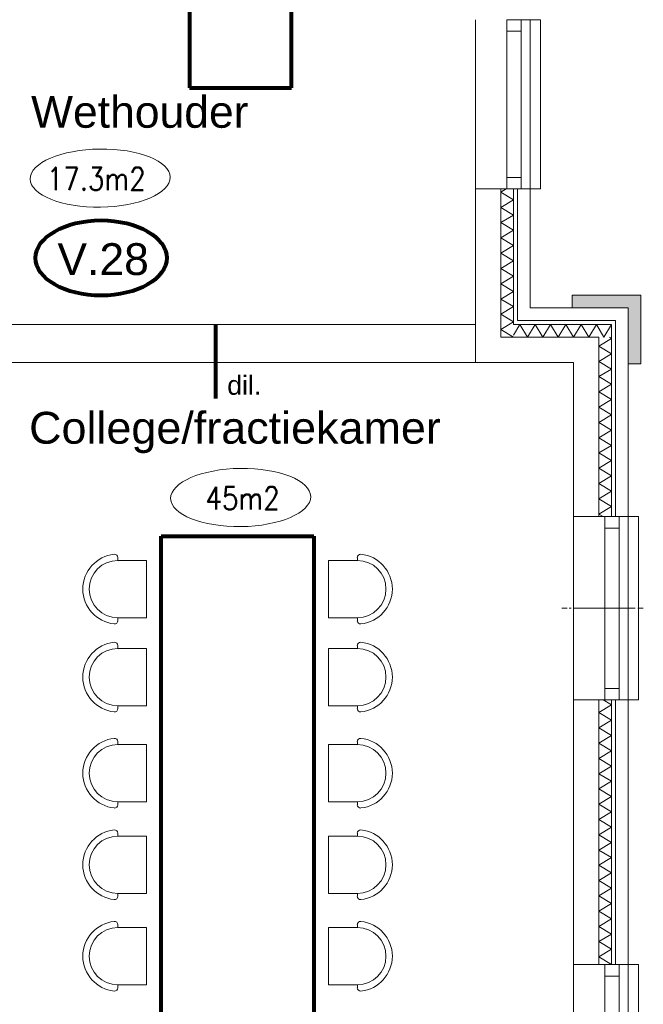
# Model space of a CAD drawing. Header units: millimetres. Extents: x -90830 to 24172, y -102460 to 73669.
# Tile 50 of 198: x -46991 to -42092, y 6269 to 14006. Entities that reach past the tile are written whole.
import ezdxf

# ---------------------------------------------------------------- set-up
doc = ezdxf.new("R2010")
doc.units = ezdxf.units.MM
for name, color, linetype, lineweight in [('Algemeen', 253, 'Continuous', 9), ('Algemeen01', 253, 'Continuous', 80), ('Standard', 253, 'Continuous', 9)]:
    doc.layers.add(name, color=color, linetype=linetype, lineweight=lineweight)
doc.styles.add('ARIAL', font='arial.ttf')
doc.styles.add('TXT', font='txt.shx')

msp = doc.modelspace()

# ---------------------------------------------------------------- hatches: boundary and pattern name
at = {"layer": 'Standard'}
for points in [[(-42110.9, 11841.5), (-42650.9, 11841.5), (-42650.9, 11741.5), (-42110.9, 11741.5)], [(-42210.9, 11741.5), (-42210.9, 11301.5), (-42110.9, 11301.5), (-42110.9, 11741.5)]]:
    msp.add_hatch(color=256, dxfattribs=at).paths.add_polyline_path(points)

# ---------------------------------------------------------------- linework, layer by layer
at = {"layer": 'Algemeen01'}
for p, q in [((-45656.5, 15271.5), (-45656.5, 13471.5)), ((-44856.5, 13471.5), (-44856.5, 15271.5)), ((-45656.5, 13471.5), (-44856.5, 13471.5)), ((-45451, 11029.6), (-45451, 11611.5)), ((-45879.3, 9949.1), (-44679.3, 9949.1)), ((-45879.3, 4039.3), (-45879.3, 9949.1)), ((-44679.3, 9949.1), (-44679.3, 4039.3))]:
    msp.add_line(p, q, dxfattribs=at)
msp.add_ellipse((-46351.5, 12134.1), major_axis=(515.6, 0), ratio=0.573767, dxfattribs=at)
at = {"layer": 'Standard'}
for p, q in [((-43410.9, 14006.5), (-43410.9, 12676.5)), ((-43050.9, 14006.5), (-43164.9, 14006.5)), ((-43164.9, 14006.5), (-43164.9, 13916.5)), ((-43164.9, 12676.5), (-43164.9, 14006.5)), ((-43164.9, 14006.5), (-43164.9, 12676.5)), ((-43050.9, 13916.5), (-43050.9, 14006.5)), ((-43050.9, 12676.5), (-43050.9, 14006.5)), ((-42900.9, 14006.5), (-43050.9, 14006.5)), ((-43050.9, 12676.5), (-43050.9, 14006.5)), ((-42980.9, 12676.5), (-42980.9, 14006.5)), ((-42900.9, 12676.5), (-42900.9, 14006.5)), ((-43164.9, 13916.5), (-43050.9, 13916.5)), ((-43050.9, 12766.5), (-43164.9, 12766.5)), ((-43164.9, 12766.5), (-43164.9, 12676.5)), ((-43050.9, 12676.5), (-43050.9, 12766.5)), ((-43410.9, 12676.5), (-43410.9, 11311.5)), ((-43410.9, 12676.5), (-43210.9, 12676.5)), ((-43210.9, 12651.5), (-43169.3, 12676.5)), ((-43210.9, 12676.5), (-43164.9, 12676.5)), ((-43210.9, 12676.5), (-43210.9, 11511.5)), ((-43210.9, 11511.5), (-43210.9, 12676.5)), ((-43110.9, 12591.5), (-43210.9, 12651.5)), ((-43164.9, 12676.5), (-43050.9, 12676.5)), ((-43164.9, 12676.5), (-43110.9, 12676.5)), ((-43164.9, 12676.5), (-43110.9, 12676.5)), ((-43110.9, 12676.5), (-43080.9, 12676.5)), ((-43110.9, 11611.5), (-43110.9, 12676.5)), ((-43110.9, 12676.5), (-43110.9, 11611.5)), ((-43110.9, 12676.5), (-43080.9, 12676.5)), ((-43080.9, 12676.5), (-43050.9, 12676.5)), ((-43080.9, 12676.5), (-43050.9, 12676.5)), ((-43080.9, 12676.5), (-43080.9, 11641.5)), ((-43080.9, 11641.5), (-43080.9, 12676.5)), ((-43050.9, 12676.5), (-42900.9, 12676.5)), ((-43050.9, 12676.5), (-42980.9, 12676.5)), ((-42980.9, 11741.5), (-42980.9, 12676.5)), ((-43210.9, 12531.5), (-43110.9, 12591.5)), ((-43110.9, 12471.5), (-43210.9, 12531.5)), ((-43210.9, 12411.5), (-43110.9, 12471.5)), ((-43110.9, 12351.5), (-43210.9, 12411.5)), ((-43210.9, 12291.5), (-43110.9, 12351.5)), ((-43110.9, 12231.5), (-43210.9, 12291.5)), ((-43210.9, 12171.5), (-43110.9, 12231.5)), ((-43110.9, 12111.5), (-43210.9, 12171.5)), ((-43210.9, 12051.5), (-43110.9, 12111.5)), ((-43110.9, 11991.5), (-43210.9, 12051.5)), ((-43210.9, 11931.5), (-43110.9, 11991.5)), ((-43110.9, 11871.5), (-43210.9, 11931.5)), ((-43210.9, 11811.5), (-43110.9, 11871.5)), ((-42110.9, 11841.5), (-42650.9, 11841.5)), ((-42650.9, 11841.5), (-42650.9, 11741.5)), ((-42110.9, 11741.5), (-42110.9, 11841.5)), ((-43110.9, 11751.5), (-43210.9, 11811.5)), ((-43210.9, 11691.5), (-43110.9, 11751.5)), ((-43110.9, 11631.5), (-43210.9, 11691.5)), ((-42210.9, 11741.5), (-42980.9, 11741.5)), ((-42650.9, 11741.5), (-42210.9, 11741.5)), ((-42210.9, 11641.5), (-42210.9, 11741.5)), ((-42210.9, 11741.5), (-42210.9, 11301.5)), ((-42110.9, 11301.5), (-42110.9, 11741.5)), ((-45451, 11611.5), (-48240.9, 11611.5)), ((-43410.9, 11611.5), (-45451, 11611.5)), ((-43410.9, 11311.5), (-43410.9, 11611.5)), ((-43210.9, 11571.5), (-43110.9, 11631.5)), ((-43060.9, 11611.5), (-43110.9, 11528.1)), ((-43080.9, 11611.5), (-43110.9, 11611.5)), ((-43110.9, 11611.5), (-43080.9, 11611.5)), ((-43080.9, 11641.5), (-42980.9, 11641.5)), ((-42310.9, 11641.5), (-43080.9, 11641.5)), ((-42340.9, 11611.5), (-43080.9, 11611.5)), ((-43080.9, 11611.5), (-42340.9, 11611.5)), ((-43000.9, 11511.5), (-43060.9, 11611.5)), ((-42940.9, 11611.5), (-43000.9, 11511.5)), ((-42980.9, 11641.5), (-42310.9, 11641.5)), ((-42880.9, 11511.5), (-42940.9, 11611.5)), ((-42820.9, 11611.5), (-42880.9, 11511.5)), ((-42760.9, 11511.5), (-42820.9, 11611.5)), ((-42700.9, 11611.5), (-42760.9, 11511.5)), ((-42640.9, 11511.5), (-42700.9, 11611.5)), ((-42580.9, 11611.5), (-42640.9, 11511.5)), ((-42520.9, 11511.5), (-42580.9, 11611.5)), ((-42460.9, 11611.5), (-42520.9, 11511.5)), ((-42400.9, 11511.5), (-42460.9, 11611.5)), ((-42340.9, 11611.5), (-42400.9, 11511.5)), ((-42340.9, 11511.5), (-42340.9, 11611.5)), ((-42340.9, 11611.5), (-42340.9, 11511.5)), ((-42310.9, 11641.5), (-42310.9, 10101.5)), ((-42310.9, 11611.5), (-42310.9, 11641.5)), ((-42310.9, 10101.5), (-42310.9, 11611.5)), ((-42210.9, 10101.5), (-42210.9, 11641.5)), ((-43110.9, 11511.5), (-43210.9, 11571.5)), ((-43210.9, 11511.5), (-43110.9, 11511.5)), ((-43110.9, 11511.5), (-43210.9, 11511.5)), ((-43110.9, 11511.5), (-42440.9, 11511.5)), ((-42440.9, 11511.5), (-43110.9, 11511.5)), ((-42440.9, 11511.5), (-42440.9, 11311.5)), ((-42440.9, 11311.5), (-42440.9, 11511.5)), ((-42440.9, 11441.5), (-42340.9, 11501.5)), ((-42340.9, 11501.5), (-42357.6, 11511.5)), ((-42340.9, 10101.5), (-42340.9, 11511.5)), ((-42340.9, 11511.5), (-42340.9, 10101.5)), ((-42340.9, 11381.5), (-42440.9, 11441.5)), ((-42440.9, 11321.5), (-42340.9, 11381.5)), ((-48240.9, 11311.5), (-45451, 11311.5)), ((-45451, 11311.5), (-43410.9, 11311.5)), ((-43410.9, 11311.5), (-43210.9, 11311.5)), ((-43210.9, 11311.5), (-42640.9, 11311.5)), ((-42640.9, 11311.5), (-42640.9, 10101.5)), ((-42340.9, 11261.5), (-42440.9, 11321.5)), ((-42440.9, 11311.5), (-42440.9, 10101.5)), ((-42440.9, 10101.5), (-42440.9, 11311.5)), ((-42210.9, 11301.5), (-42110.9, 11301.5)), ((-42440.9, 11201.5), (-42340.9, 11261.5)), ((-42340.9, 11141.5), (-42440.9, 11201.5)), ((-42440.9, 11081.5), (-42340.9, 11141.5)), ((-42340.9, 11021.5), (-42440.9, 11081.5)), ((-42440.9, 10961.5), (-42340.9, 11021.5)), ((-42340.9, 10901.5), (-42440.9, 10961.5)), ((-42440.9, 10841.5), (-42340.9, 10901.5)), ((-42340.9, 10781.5), (-42440.9, 10841.5)), ((-42440.9, 10721.5), (-42340.9, 10781.5)), ((-42340.9, 10661.5), (-42440.9, 10721.5)), ((-42440.9, 10601.5), (-42340.9, 10661.5)), ((-42340.9, 10541.5), (-42440.9, 10601.5)), ((-42440.9, 10481.5), (-42340.9, 10541.5)), ((-42340.9, 10421.5), (-42440.9, 10481.5)), ((-42440.9, 10361.5), (-42340.9, 10421.5)), ((-42340.9, 10301.5), (-42440.9, 10361.5)), ((-42440.9, 10241.5), (-42340.9, 10301.5)), ((-42340.9, 10181.5), (-42440.9, 10241.5)), ((-42440.9, 10121.5), (-42340.9, 10181.5)), ((-42640.9, 10101.5), (-42640.9, 8661.5)), ((-42440.9, 10101.5), (-42640.9, 10101.5)), ((-42407.6, 10101.5), (-42440.9, 10121.5)), ((-42394.9, 10101.5), (-42440.9, 10101.5)), ((-42394.9, 10011.5), (-42394.9, 10101.5)), ((-42394.9, 10101.5), (-42280.9, 10101.5)), ((-42394.9, 8661.5), (-42394.9, 10101.5)), ((-42340.9, 10101.5), (-42394.9, 10101.5)), ((-42340.9, 10101.5), (-42394.9, 10101.5)), ((-42394.9, 10101.5), (-42394.9, 8661.5)), ((-42310.9, 10101.5), (-42340.9, 10101.5)), ((-42310.9, 10101.5), (-42340.9, 10101.5)), ((-42280.9, 10101.5), (-42310.9, 10101.5)), ((-42280.9, 10101.5), (-42310.9, 10101.5)), ((-42280.9, 10101.5), (-42280.9, 10011.5)), ((-42280.9, 8661.5), (-42280.9, 10101.5)), ((-42130.9, 10101.5), (-42280.9, 10101.5)), ((-42210.9, 10101.5), (-42280.9, 10101.5)), ((-42280.9, 8661.5), (-42280.9, 10101.5)), ((-42210.9, 8661.5), (-42210.9, 10101.5)), ((-42130.9, 8661.5), (-42130.9, 10101.5)), ((-42280.9, 10011.5), (-42394.9, 10011.5)), ((-46220.2, 9757.1), (-46220.2, 9780.3)), ((-45994.7, 9757.1), (-46220.2, 9757.1)), ((-45994.7, 9307.1), (-45994.7, 9757.1)), ((-44564, 9307.1), (-44564, 9757.1)), ((-44564, 9757.1), (-44338.5, 9757.1)), ((-44338.5, 9757.1), (-44338.5, 9780.3)), ((-42690.7, 9381.5), (-42732.6, 9381.5)), ((-42732.6, 9381.5), (-42690.7, 9381.5)), ((-42674.2, 9381.5), (-42657.9, 9381.5)), ((-42657.9, 9381.5), (-42674.2, 9381.5)), ((-42598.9, 9381.5), (-42640.7, 9381.5)), ((-42640.7, 9381.5), (-42598.9, 9381.5)), ((-42590.7, 9381.5), (-42632.6, 9381.5)), ((-42632.6, 9381.5), (-42590.7, 9381.5)), ((-42560.7, 9381.5), (-42602.6, 9381.5)), ((-42602.6, 9381.5), (-42560.7, 9381.5)), ((-42583.4, 9381.5), (-42567.2, 9381.5)), ((-42567.2, 9381.5), (-42583.4, 9381.5)), ((-42574.2, 9381.5), (-42557.9, 9381.5)), ((-42557.9, 9381.5), (-42574.2, 9381.5)), ((-42530.7, 9381.5), (-42572.6, 9381.5)), ((-42572.6, 9381.5), (-42530.7, 9381.5)), ((-42508.4, 9381.5), (-42550.3, 9381.5)), ((-42550.3, 9381.5), (-42508.4, 9381.5)), ((-42544.2, 9381.5), (-42527.9, 9381.5)), ((-42527.9, 9381.5), (-42544.2, 9381.5)), ((-42498.9, 9381.5), (-42540.7, 9381.5)), ((-42540.7, 9381.5), (-42498.9, 9381.5)), ((-42514.2, 9381.5), (-42497.9, 9381.5)), ((-42497.9, 9381.5), (-42514.2, 9381.5)), ((-42468.9, 9381.5), (-42510.7, 9381.5)), ((-42510.7, 9381.5), (-42468.9, 9381.5)), ((-42460.7, 9381.5), (-42502.6, 9381.5)), ((-42502.6, 9381.5), (-42460.7, 9381.5)), ((-42491.9, 9381.5), (-42475.7, 9381.5)), ((-42475.7, 9381.5), (-42491.9, 9381.5)), ((-42483.4, 9381.5), (-42467.2, 9381.5)), ((-42467.2, 9381.5), (-42483.4, 9381.5)), ((-42438.9, 9381.5), (-42480.7, 9381.5)), ((-42480.7, 9381.5), (-42438.9, 9381.5)), ((-42416.6, 9381.5), (-42458.4, 9381.5)), ((-42458.4, 9381.5), (-42416.6, 9381.5)), ((-42453.4, 9381.5), (-42437.2, 9381.5)), ((-42437.2, 9381.5), (-42453.4, 9381.5)), ((-42408.4, 9381.5), (-42450.3, 9381.5)), ((-42450.3, 9381.5), (-42408.4, 9381.5)), ((-42444.2, 9381.5), (-42427.9, 9381.5)), ((-42427.9, 9381.5), (-42444.2, 9381.5)), ((-42423.4, 9381.5), (-42407.2, 9381.5)), ((-42407.2, 9381.5), (-42423.4, 9381.5)), ((-42378.4, 9381.5), (-42420.3, 9381.5)), ((-42420.3, 9381.5), (-42378.4, 9381.5)), ((-42368.9, 9381.5), (-42410.7, 9381.5)), ((-42410.7, 9381.5), (-42368.9, 9381.5)), ((-42401.1, 9381.5), (-42384.9, 9381.5)), ((-42384.9, 9381.5), (-42401.1, 9381.5)), ((-42391.9, 9381.5), (-42375.7, 9381.5)), ((-42375.7, 9381.5), (-42391.9, 9381.5)), ((-42348.4, 9381.5), (-42390.3, 9381.5)), ((-42390.3, 9381.5), (-42348.4, 9381.5)), ((-42322.1, 9381.5), (-42363.9, 9381.5)), ((-42363.9, 9381.5), (-42322.1, 9381.5)), ((-42361.9, 9381.5), (-42345.7, 9381.5)), ((-42345.7, 9381.5), (-42361.9, 9381.5)), ((-42316.6, 9381.5), (-42358.4, 9381.5)), ((-42358.4, 9381.5), (-42316.6, 9381.5)), ((-42353.4, 9381.5), (-42337.2, 9381.5)), ((-42337.2, 9381.5), (-42353.4, 9381.5)), ((-42331.9, 9381.5), (-42315.7, 9381.5)), ((-42315.7, 9381.5), (-42331.9, 9381.5)), ((-42286.6, 9381.5), (-42328.4, 9381.5)), ((-42328.4, 9381.5), (-42286.6, 9381.5)), ((-42278.4, 9381.5), (-42320.3, 9381.5)), ((-42320.3, 9381.5), (-42278.4, 9381.5)), ((-42301.1, 9381.5), (-42284.9, 9381.5)), ((-42284.9, 9381.5), (-42301.1, 9381.5)), ((-42256.6, 9381.5), (-42298.4, 9381.5)), ((-42298.4, 9381.5), (-42256.6, 9381.5)), ((-42271.1, 9381.5), (-42254.9, 9381.5)), ((-42254.9, 9381.5), (-42271.1, 9381.5)), ((-42222.1, 9381.5), (-42263.9, 9381.5)), ((-42263.9, 9381.5), (-42222.1, 9381.5)), ((-42261.9, 9381.5), (-42245.7, 9381.5)), ((-42245.7, 9381.5), (-42261.9, 9381.5)), ((-42241.1, 9381.5), (-42224.9, 9381.5)), ((-42224.9, 9381.5), (-42241.1, 9381.5)), ((-42192.1, 9381.5), (-42233.9, 9381.5)), ((-42233.9, 9381.5), (-42192.1, 9381.5)), ((-42186.6, 9381.5), (-42228.4, 9381.5)), ((-42228.4, 9381.5), (-42186.6, 9381.5)), ((-42162.1, 9381.5), (-42203.9, 9381.5)), ((-42203.9, 9381.5), (-42162.1, 9381.5)), ((-42171.1, 9381.5), (-42154.9, 9381.5)), ((-42154.9, 9381.5), (-42171.1, 9381.5)), ((-42092.1, 9381.5), (-42133.9, 9381.5)), ((-42133.9, 9381.5), (-42092.1, 9381.5)), ((-46220.2, 9307.1), (-45994.7, 9307.1)), ((-46220.2, 9283.8), (-46220.2, 9307.1)), ((-44338.5, 9307.1), (-44564, 9307.1)), ((-44338.5, 9283.8), (-44338.5, 9307.1)), ((-46220.2, 9065.7), (-46220.2, 9088.9)), ((-45994.7, 9065.7), (-46220.2, 9065.7)), ((-45994.7, 8615.7), (-45994.7, 9065.7)), ((-44564, 8615.7), (-44564, 9065.7)), ((-44564, 9065.7), (-44338.5, 9065.7)), ((-44338.5, 9065.7), (-44338.5, 9088.9)), ((-42280.9, 8751.5), (-42394.9, 8751.5)), ((-42394.9, 8751.5), (-42394.9, 8661.5)), ((-42280.9, 8661.5), (-42280.9, 8751.5)), ((-46220.2, 8615.7), (-45994.7, 8615.7)), ((-46220.2, 8592.5), (-46220.2, 8615.7)), ((-44338.5, 8615.7), (-44564, 8615.7)), ((-44338.5, 8592.5), (-44338.5, 8615.7)), ((-42640.9, 8661.5), (-42640.9, 6581.5)), ((-42640.9, 8661.5), (-42440.9, 8661.5)), ((-42440.9, 8661.5), (-42394.9, 8661.5)), ((-42440.9, 8661.5), (-42440.9, 6581.5)), ((-42440.9, 6581.5), (-42440.9, 8661.5)), ((-42440.9, 8561.5), (-42340.9, 8621.5)), ((-42340.9, 8621.5), (-42407.6, 8661.5)), ((-42394.9, 8661.5), (-42280.9, 8661.5)), ((-42394.9, 8661.5), (-42340.9, 8661.5)), ((-42394.9, 8661.5), (-42340.9, 8661.5)), ((-42340.9, 8661.5), (-42310.9, 8661.5)), ((-42340.9, 6581.5), (-42340.9, 8661.5)), ((-42340.9, 8661.5), (-42340.9, 6581.5)), ((-42340.9, 8661.5), (-42310.9, 8661.5)), ((-42310.9, 8661.5), (-42280.9, 8661.5)), ((-42310.9, 8661.5), (-42280.9, 8661.5)), ((-42310.9, 8661.5), (-42310.9, 6581.5)), ((-42310.9, 6581.5), (-42310.9, 8661.5)), ((-42280.9, 8661.5), (-42130.9, 8661.5)), ((-42280.9, 8661.5), (-42210.9, 8661.5)), ((-42210.9, 6581.5), (-42210.9, 8661.5)), ((-42340.9, 8501.5), (-42440.9, 8561.5)), ((-42440.9, 8441.5), (-42340.9, 8501.5)), ((-42340.9, 8381.5), (-42440.9, 8441.5)), ((-42440.9, 8321.5), (-42340.9, 8381.5)), ((-46220.2, 8310.3), (-46220.2, 8333.5)), ((-45994.7, 8310.3), (-46220.2, 8310.3)), ((-45994.7, 7860.3), (-45994.7, 8310.3)), ((-44564, 7860.3), (-44564, 8310.3)), ((-44564, 8310.3), (-44338.5, 8310.3)), ((-44338.5, 8310.3), (-44338.5, 8333.5)), ((-42340.9, 8261.5), (-42440.9, 8321.5)), ((-42440.9, 8201.5), (-42340.9, 8261.5)), ((-42340.9, 8141.5), (-42440.9, 8201.5)), ((-42440.9, 8081.5), (-42340.9, 8141.5)), ((-42340.9, 8021.5), (-42440.9, 8081.5)), ((-42440.9, 7961.5), (-42340.9, 8021.5)), ((-42340.9, 7901.5), (-42440.9, 7961.5)), ((-42440.9, 7841.5), (-42340.9, 7901.5)), ((-46220.2, 7860.3), (-45994.7, 7860.3)), ((-46220.2, 7837), (-46220.2, 7860.3)), ((-44338.5, 7860.3), (-44564, 7860.3)), ((-44338.5, 7837), (-44338.5, 7860.3)), ((-42340.9, 7781.5), (-42440.9, 7841.5)), ((-42440.9, 7721.5), (-42340.9, 7781.5)), ((-42340.9, 7661.5), (-42440.9, 7721.5)), ((-42440.9, 7601.5), (-42340.9, 7661.5)), ((-46220.2, 7591), (-46220.2, 7614.3)), ((-45994.7, 7591), (-46220.2, 7591)), ((-45994.7, 7141), (-45994.7, 7591)), ((-44564, 7141), (-44564, 7591)), ((-44564, 7591), (-44338.5, 7591)), ((-44338.5, 7591), (-44338.5, 7614.3)), ((-42340.9, 7541.5), (-42440.9, 7601.5)), ((-42440.9, 7481.5), (-42340.9, 7541.5)), ((-42340.9, 7421.5), (-42440.9, 7481.5)), ((-42440.9, 7361.5), (-42340.9, 7421.5)), ((-42340.9, 7301.5), (-42440.9, 7361.5)), ((-42440.9, 7241.5), (-42340.9, 7301.5)), ((-42340.9, 7181.5), (-42440.9, 7241.5)), ((-46220.2, 7141), (-45994.7, 7141)), ((-46220.2, 7117.8), (-46220.2, 7141)), ((-44338.5, 7141), (-44564, 7141)), ((-44338.5, 7117.8), (-44338.5, 7141)), ((-42440.9, 7121.5), (-42340.9, 7181.5)), ((-42340.9, 7061.5), (-42440.9, 7121.5)), ((-42440.9, 7001.5), (-42340.9, 7061.5)), ((-42340.9, 6941.5), (-42440.9, 7001.5)), ((-46220.2, 6871.8), (-46220.2, 6895)), ((-44338.5, 6871.8), (-44338.5, 6895)), ((-42440.9, 6881.5), (-42340.9, 6941.5)), ((-45994.7, 6871.8), (-46220.2, 6871.8)), ((-45994.7, 6421.8), (-45994.7, 6871.8)), ((-44564, 6421.8), (-44564, 6871.8)), ((-44564, 6871.8), (-44338.5, 6871.8)), ((-42340.9, 6821.5), (-42440.9, 6881.5)), ((-42440.9, 6761.5), (-42340.9, 6821.5)), ((-42340.9, 6701.5), (-42440.9, 6761.5)), ((-42440.9, 6641.5), (-42340.9, 6701.5)), ((-42640.9, 6581.5), (-42640.9, 5141.5)), ((-42440.9, 6581.5), (-42640.9, 6581.5)), ((-42340.9, 6581.5), (-42440.9, 6641.5)), ((-42394.9, 6581.5), (-42440.9, 6581.5)), ((-42394.9, 6491.5), (-42394.9, 6581.5)), ((-42394.9, 6581.5), (-42280.9, 6581.5)), ((-42394.9, 5141.5), (-42394.9, 6581.5)), ((-42340.9, 6581.5), (-42394.9, 6581.5)), ((-42340.9, 6581.5), (-42394.9, 6581.5)), ((-42394.9, 6581.5), (-42394.9, 5141.5)), ((-42310.9, 6581.5), (-42340.9, 6581.5)), ((-42310.9, 6581.5), (-42340.9, 6581.5)), ((-42280.9, 6581.5), (-42310.9, 6581.5)), ((-42280.9, 6581.5), (-42310.9, 6581.5)), ((-42280.9, 6581.5), (-42280.9, 6491.5)), ((-42280.9, 5141.5), (-42280.9, 6581.5)), ((-42130.9, 6581.5), (-42280.9, 6581.5)), ((-42210.9, 6581.5), (-42280.9, 6581.5)), ((-42280.9, 5141.5), (-42280.9, 6581.5)), ((-42210.9, 5141.5), (-42210.9, 6581.5)), ((-42130.9, 5141.5), (-42130.9, 6581.5)), ((-42280.9, 6491.5), (-42394.9, 6491.5)), ((-46220.2, 6421.8), (-45994.7, 6421.8)), ((-46220.2, 6398.6), (-46220.2, 6421.8)), ((-44338.5, 6421.8), (-44564, 6421.8)), ((-44338.5, 6398.6), (-44338.5, 6421.8))]:
    msp.add_line(p, q, dxfattribs=at)
for centre, radius, start, end in [((-46220.2, 9532.1), 275, 95.85748, 264.14252), ((-46220.2, 9532.1), 225, 90, 270), ((-46245.6, 9780.3), 25.5, 0, 95.85748), ((-44313.1, 9780.3), 25.5, 84.14252, 180), ((-44338.5, 9532.1), 225, 270, 90), ((-44338.5, 9532.1), 275, 275.85748, 84.14252), ((-46245.6, 9283.8), 25.5, 264.14252, 0), ((-44313.1, 9283.8), 25.5, 180, 275.85748), ((-46220.2, 8840.7), 275, 95.85748, 264.14252), ((-46220.2, 8840.7), 225, 90, 270), ((-46245.6, 9088.9), 25.5, 0, 95.85748), ((-44313.1, 9088.9), 25.5, 84.14252, 180), ((-44338.5, 8840.7), 225, 270, 90), ((-44338.5, 8840.7), 275, 275.85748, 84.14252), ((-46245.6, 8592.5), 25.5, 264.14252, 0), ((-44313.1, 8592.5), 25.5, 180, 275.85748), ((-46220.2, 8085.3), 275, 95.85748, 264.14252), ((-46245.6, 8333.5), 25.5, 0, 95.85748), ((-44313.1, 8333.5), 25.5, 84.14252, 180), ((-44338.5, 8085.3), 275, 275.85748, 84.14252), ((-46220.2, 8085.3), 225, 90, 270), ((-44338.5, 8085.3), 225, 270, 90), ((-46245.6, 7837), 25.5, 264.14252, 0), ((-44313.1, 7837), 25.5, 180, 275.85748), ((-46220.2, 7366), 275, 95.85748, 264.14252), ((-46220.2, 7366), 225, 90, 270), ((-46245.6, 7614.3), 25.5, 0, 95.85748), ((-44313.1, 7614.3), 25.5, 84.14252, 180), ((-44338.5, 7366), 225, 270, 90), ((-44338.5, 7366), 275, 275.85748, 84.14252), ((-46245.6, 7117.8), 25.5, 264.14252, 0), ((-44313.1, 7117.8), 25.5, 180, 275.85748), ((-46220.2, 6646.8), 275, 95.85748, 264.14252), ((-46245.6, 6895), 25.5, 0, 95.85748), ((-44313.1, 6895), 25.5, 84.14252, 180), ((-44338.5, 6646.8), 275, 275.85748, 84.14252), ((-46220.2, 6646.8), 225, 90, 270), ((-44338.5, 6646.8), 225, 270, 90), ((-46245.6, 6398.6), 25.5, 264.14252, 0), ((-44313.1, 6398.6), 25.5, 180, 275.85748)]:
    msp.add_arc(centre, radius, start, end, dxfattribs=at)
for centre in [(-46358.6, 12761.5), (-45255, 10251.7)]:
    msp.add_ellipse(centre, major_axis=(550, 7), ratio=0.415553, dxfattribs=at)

# ---------------------------------------------------------------- texts
at = {"layer": 'Algemeen', "attachment_point": 7}
for s, insert, char_height, width, style in [('\\W1.00;Wethouder', (-46901.6, 13153.8), 250, 1842.117, 'ARIAL'), ('\\W0.84;17.3m2', (-46778.5, 12666.2), 180, 891.6, 'TXT'), ('\\W1.00;V.28', (-46694.6, 11996.4), 250, 845.718, 'ARIAL'), ('\\W1.00;dil.', (-45360.7, 11057.2), 150, 345.042, 'ARIAL'), ('\\W1.01;College/fractiekamer', (-46917, 10599.2), 250, 3346.51, 'ARIAL'), ('\\W0.84;45m2', (-45531.2, 10156.4), 180, 603.6, 'TXT')]:
    msp.add_mtext(s, dxfattribs=dict(at, insert=insert, char_height=char_height, width=width, style=style))

doc.saveas('drawing.dxf')
